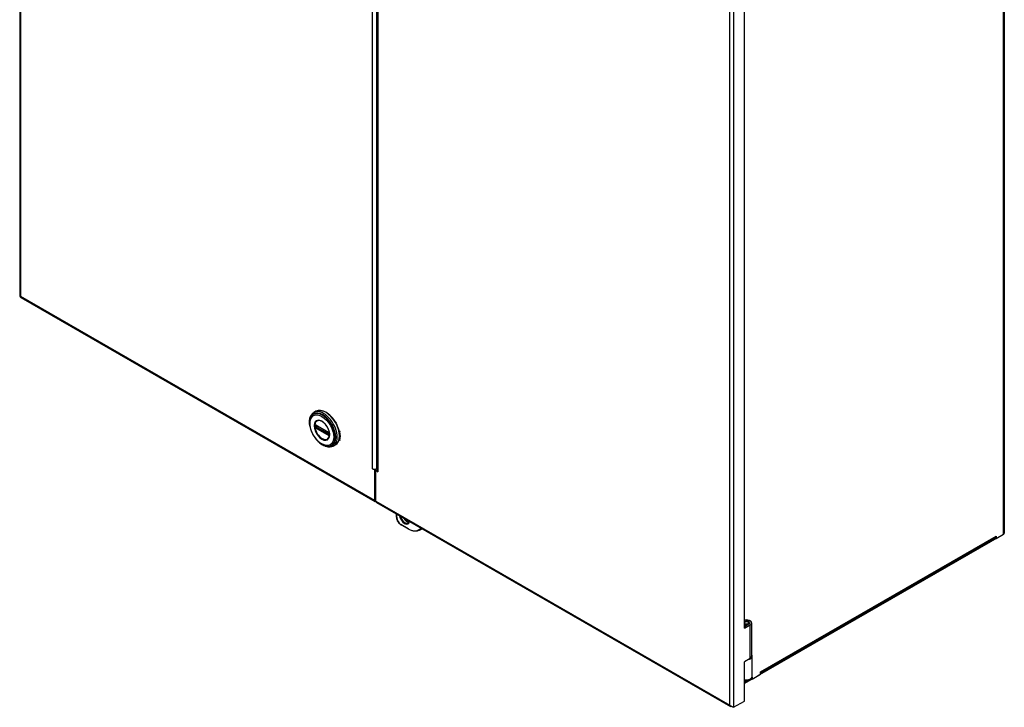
# Model space of a CAD drawing. Header units: inches. Extents: x 193.5 to 223.5, y 67.9 to 109.9.
# Tile 1 of 4: x 193.5 to 223.5, y 67.9 to 88.9. Entities that reach past the tile are written whole.
import ezdxf

# ---------------------------------------------------------------- set-up
doc = ezdxf.new("R2010")
doc.units = ezdxf.units.IN
doc.header["$MEASUREMENT"] = 0
doc.layers.add('Visible Edges(ANSI)', color=7, linetype='Continuous', lineweight=25)
doc.layers.add('Visible Tangent Edges(ANSI)', color=7, linetype='Continuous', lineweight=25)

msp = doc.modelspace()

# ---------------------------------------------------------------- linework, layer by layer
at = {"layer": 'Visible Edges(ANSI)'}
for p, q in [((193.514, 105.239), (193.514, 80.476)), ((204.415, 97.98), (204.415, 75.16)), ((223.55, 97.644), (223.55, 73.258)), ((215.621, 70.359), (215.621, 91.514)), ((193.55, 80.441), (204.351, 74.221)), ((202.553, 76.972), (202.489, 76.935)), ((202.534, 76.561), (202.539, 76.558)), ((202.539, 76.558), (202.947, 76.323)), ((202.954, 76.315), (202.546, 76.55)), ((202.947, 76.323), (202.952, 76.32)), ((202.964, 76.305), (202.963, 76.308)), ((202.963, 76.262), (202.963, 76.3)), ((202.964, 76.303), (202.964, 76.305)), ((202.966, 76.252), (202.966, 76.289)), ((202.966, 76.246), (202.966, 76.252)), ((203.143, 75.948), (203.079, 75.912)), ((204.333, 75.187), (204.272, 75.222)), ((204.272, 75.222), (204.272, 75.222)), ((204.272, 75.222), (204.272, 75.222)), ((204.272, 75.222), (204.272, 75.222)), ((204.372, 75.209), (204.333, 75.187)), ((204.333, 75.187), (204.333, 74.261)), ((204.368, 75.212), (204.372, 75.209)), ((204.372, 75.209), (204.372, 74.283)), ((204.38, 75.16), (204.415, 75.181)), ((204.44, 75.125), (204.38, 75.16)), ((204.38, 74.234), (204.38, 75.16)), ((204.394, 75.222), (204.415, 75.234)), ((204.44, 75.125), (204.44, 75.125)), ((204.44, 75.125), (204.44, 75.125)), ((204.38, 74.928), (204.372, 74.933)), ((204.38, 74.884), (204.372, 74.888)), ((204.38, 74.516), (204.372, 74.52)), ((204.397, 74.194), (215.198, 67.975)), ((205.013, 73.744), (205.013, 73.84)), ((205.371, 73.382), (205.149, 73.51)), ((205.715, 73.35), (205.771, 73.382)), ((205.771, 73.382), (205.788, 73.393)), ((223.464, 73.187), (216.012, 68.896)), ((216.111, 68.995), (223.286, 73.126)), ((223.304, 73.095), (223.268, 73.116)), ((223.303, 73.166), (223.303, 73.166)), ((223.303, 73.166), (223.304, 73.166)), ((223.304, 73.095), (223.525, 73.223)), ((223.304, 73.166), (223.304, 73.095)), ((215.641, 70.548), (215.621, 70.537)), ((215.757, 70.482), (215.621, 70.404)), ((215.621, 70.359), (215.795, 70.46)), ((215.66, 70.467), (215.646, 70.436)), ((215.646, 70.436), (215.646, 70.418)), ((215.66, 70.467), (215.66, 70.426)), ((215.731, 70.548), (215.752, 70.536)), ((215.841, 70.523), (215.841, 69.501)), ((215.795, 69.438), (215.621, 69.337)), ((215.861, 68.888), (215.861, 69.501)), ((215.621, 68.136), (215.621, 69.337)), ((215.621, 68.712), (215.774, 68.8)), ((215.835, 68.794), (215.621, 68.671)), ((215.857, 68.807), (215.824, 68.826)), ((215.835, 68.794), (215.835, 68.82)), ((215.837, 68.837), (215.839, 68.838)), ((215.837, 68.817), (215.839, 68.818)), ((215.857, 68.807), (216.111, 68.954)), ((215.857, 68.867), (215.857, 68.807)), ((216.012, 68.896), (216.012, 68.896)), ((216.012, 68.896), (216.012, 68.896)), ((216.111, 68.954), (216.111, 69.024)), ((216.111, 69.024), (216.111, 69.024)), ((216.111, 69.024), (216.111, 69.024)), ((215.294, 67.948), (215.621, 68.136))]:
    msp.add_line(p, q, dxfattribs=at)
at = {"layer": 'Visible Edges(ANSI)', "flags": 128}
for points in [[(193.514, 80.476), (193.514, 80.476), (193.515, 80.476), (193.515, 80.476), (193.515, 80.475), (193.516, 80.475), (193.516, 80.475), (193.517, 80.475), (193.517, 80.475), (193.518, 80.475), (193.519, 80.475), (193.52, 80.475), (193.521, 80.475), (193.522, 80.475), (193.523, 80.475), (193.525, 80.475), (193.526, 80.475), (193.527, 80.475), (193.529, 80.475), (193.53, 80.475), (193.532, 80.475), (193.534, 80.475), (193.536, 80.476), (193.538, 80.476), (193.54, 80.476)], [(193.539, 80.473), (193.535, 80.474), (193.531, 80.475)], [(193.54, 80.476), (193.539, 80.474), (193.539, 80.472), (193.539, 80.47), (193.539, 80.468), (193.539, 80.466), (193.539, 80.464), (193.539, 80.462), (193.539, 80.461), (193.539, 80.459), (193.54, 80.457), (193.54, 80.456), (193.541, 80.454), (193.541, 80.453), (193.542, 80.451), (193.542, 80.45), (193.543, 80.448), (193.544, 80.447), (193.544, 80.446), (193.545, 80.445), (193.546, 80.444), (193.547, 80.443), (193.548, 80.442), (193.549, 80.442), (193.55, 80.441)], [(202.371, 76.505), (202.364, 76.54), (202.359, 76.574), (202.356, 76.607), (202.355, 76.64), (202.355, 76.673), (202.358, 76.704), (202.362, 76.734), (202.368, 76.763), (202.377, 76.791), (202.387, 76.817), (202.399, 76.842), (202.413, 76.864), (202.429, 76.885), (202.448, 76.904), (202.468, 76.921), (202.489, 76.935)], [(202.553, 76.972), (202.569, 76.98), (202.586, 76.987), (202.603, 76.993), (202.621, 76.997), (202.639, 77), (202.657, 77.001), (202.677, 77.001), (202.696, 77), (202.716, 76.997), (202.736, 76.993), (202.756, 76.988), (202.776, 76.982), (202.797, 76.974), (202.817, 76.965), (202.838, 76.955), (202.859, 76.944), (202.879, 76.931), (202.899, 76.918), (202.92, 76.903), (202.94, 76.887), (202.96, 76.871), (202.979, 76.853), (202.998, 76.835), (203.017, 76.815), (203.036, 76.795), (203.054, 76.774), (203.072, 76.752), (203.089, 76.73), (203.105, 76.707), (203.121, 76.683), (203.136, 76.659), (203.151, 76.635), (203.165, 76.61), (203.178, 76.584), (203.19, 76.559), (203.202, 76.533), (203.213, 76.507), (203.223, 76.481), (203.232, 76.455), (203.24, 76.429), (203.247, 76.403), (203.254, 76.377), (203.259, 76.351), (203.263, 76.325), (203.267, 76.3), (203.269, 76.275), (203.271, 76.251), (203.271, 76.227), (203.271, 76.203), (203.269, 76.181), (203.267, 76.158), (203.263, 76.137), (203.258, 76.116), (203.253, 76.096), (203.246, 76.076), (203.238, 76.058), (203.23, 76.041), (203.22, 76.024), (203.209, 76.009), (203.198, 75.994), (203.185, 75.981), (203.172, 75.969), (203.158, 75.958), (203.143, 75.948)], [(202.398, 76.795), (202.392, 76.782), (202.386, 76.769), (202.381, 76.754), (202.376, 76.74), (202.368, 76.709), (202.363, 76.677), (202.36, 76.644), (202.36, 76.61), (202.362, 76.575), (202.366, 76.539), (202.372, 76.502), (202.38, 76.465), (202.39, 76.427), (202.403, 76.39), (202.417, 76.352), (202.433, 76.315), (202.451, 76.279), (202.471, 76.243), (202.492, 76.208), (202.514, 76.174), (202.538, 76.142), (202.563, 76.111), (202.59, 76.081), (202.617, 76.053), (202.645, 76.028), (202.673, 76.004), (202.703, 75.982), (202.732, 75.963), (202.762, 75.946), (202.792, 75.932), (202.823, 75.92), (202.853, 75.912), (202.868, 75.908), (202.883, 75.906), (202.897, 75.904), (202.912, 75.903)], [(202.936, 76.148), (202.944, 76.162), (202.952, 76.177), (202.958, 76.194), (202.962, 76.212), (202.965, 76.232), (202.967, 76.253), (202.967, 76.274), (202.965, 76.297), (202.962, 76.32), (202.957, 76.344), (202.951, 76.369), (202.943, 76.393), (202.934, 76.418), (202.924, 76.442), (202.912, 76.466), (202.899, 76.49), (202.885, 76.513), (202.87, 76.535), (202.855, 76.556), (202.838, 76.576), (202.82, 76.595), (202.803, 76.613), (202.784, 76.629), (202.765, 76.644), (202.747, 76.656), (202.728, 76.667), (202.709, 76.676), (202.691, 76.684), (202.673, 76.689), (202.655, 76.692), (202.638, 76.694), (202.622, 76.693)], [(202.531, 76.562), (202.532, 76.562), (202.534, 76.561)], [(202.546, 76.55), (202.545, 76.551), (202.544, 76.551)], [(202.959, 76.314), (202.955, 76.318), (202.952, 76.32)], [(202.963, 76.3), (202.962, 76.304), (202.96, 76.308), (202.957, 76.313), (202.954, 76.315)], [(202.963, 76.308), (202.961, 76.311), (202.959, 76.314)], [(203.079, 75.912), (203.055, 75.9), (203.031, 75.891), (203.006, 75.885), (202.979, 75.881), (202.952, 75.881), (202.925, 75.882), (202.897, 75.887), (202.869, 75.893), (202.841, 75.903), (202.813, 75.914), (202.784, 75.928), (202.756, 75.943), (202.728, 75.961), (202.701, 75.981), (202.674, 76.002), (202.647, 76.025)], [(202.963, 76.261), (202.963, 76.261), (202.963, 76.262)], [(202.965, 76.243), (202.965, 76.244), (202.966, 76.246)], [(205.149, 73.51), (205.135, 73.519), (205.122, 73.529), (205.109, 73.54), (205.096, 73.552), (205.084, 73.566), (205.073, 73.58), (205.062, 73.595), (205.053, 73.611), (205.044, 73.627), (205.036, 73.644), (205.029, 73.661), (205.024, 73.678), (205.019, 73.695), (205.016, 73.711), (205.014, 73.728), (205.013, 73.744)], [(205.237, 73.711), (205.245, 73.698), (205.254, 73.685), (205.263, 73.673), (205.272, 73.662), (205.282, 73.651), (205.292, 73.641), (205.303, 73.632), (205.313, 73.624), (205.323, 73.616), (205.334, 73.61), (205.344, 73.604), (205.354, 73.599), (205.364, 73.596), (205.373, 73.593), (205.382, 73.591), (205.391, 73.591)], [(205.4, 73.617), (205.398, 73.608), (205.395, 73.599), (205.391, 73.592), (205.388, 73.585), (205.383, 73.579), (205.379, 73.574), (205.373, 73.57), (205.368, 73.566)], [(205.715, 73.35), (205.697, 73.341), (205.679, 73.333), (205.659, 73.327), (205.64, 73.322), (205.619, 73.319), (205.598, 73.317), (205.576, 73.317), (205.555, 73.319), (205.532, 73.322), (205.51, 73.326), (205.487, 73.332), (205.464, 73.339), (205.441, 73.348), (205.418, 73.358), (205.395, 73.369), (205.371, 73.382)], [(215.227, 67.969), (215.224, 67.969), (215.22, 67.969), (215.217, 67.969), (215.214, 67.969), (215.21, 67.97), (215.207, 67.971), (215.204, 67.972), (215.201, 67.973), (215.198, 67.975), (215.196, 67.976), (215.193, 67.978), (215.191, 67.98), (215.188, 67.983), (215.186, 67.985), (215.184, 67.988), (215.182, 67.99), (215.18, 67.993), (215.179, 67.997), (215.177, 68), (215.176, 68.003), (215.175, 68.007), (215.174, 68.011), (215.173, 68.014), (215.173, 68.018)], [(215.294, 67.948), (215.29, 67.949), (215.286, 67.95), (215.281, 67.951), (215.277, 67.952), (215.272, 67.953), (215.266, 67.955), (215.261, 67.957), (215.256, 67.959), (215.25, 67.961), (215.245, 67.963), (215.239, 67.966), (215.234, 67.969), (215.228, 67.972), (215.222, 67.975), (215.217, 67.979), (215.211, 67.982), (215.206, 67.986), (215.201, 67.99), (215.196, 67.994), (215.191, 67.999), (215.186, 68.003), (215.181, 68.008), (215.177, 68.013), (215.173, 68.018)], [(215.232, 67.97), (215.232, 67.97), (215.232, 67.97), (215.231, 67.97), (215.231, 67.969), (215.231, 67.969), (215.231, 67.969), (215.231, 67.969), (215.23, 67.969), (215.23, 67.969), (215.23, 67.969), (215.23, 67.969), (215.23, 67.969), (215.229, 67.969), (215.229, 67.969), (215.229, 67.969), (215.229, 67.969), (215.229, 67.969), (215.228, 67.969), (215.228, 67.969), (215.228, 67.969), (215.228, 67.969), (215.228, 67.969), (215.227, 67.969), (215.227, 67.969)]]:
    msp.add_lwpolyline(points, dxfattribs=at)
at = {"layer": 'Visible Edges(ANSI)'}
for centre, major_axis, ratio, start_param, end_param in [((204.333, 75.257), (0.086, 0), 0.575862, 3.926991, 5.497787), ((204.501, 75.16), (-0.086, 0), 0.575862, 0, 0.785398), ((204.394, 74.296), (-0.0429, -0.0745), 0.578093, 5.495853, 6.855545), ((204.394, 74.296), (-0.0155, -0.0269), 0.578093, 5.495853, 6.365415), ((204.44, 74.269), (-0.0429, -0.0745), 0.578093, 5.495853, 6.283185), ((223.243, 73.201), (0.0429, -0.0745), 0.578093, 0, 0.787332), ((223.464, 73.258), (-0.0429, -0.0745), 0.578093, 0.783464, 0.871356), ((223.464, 73.258), (0.086, 0), 0.575862, 5.497787, 6.283185), ((215.686, 70.523), (0.155, 0), 0.575862, 5.497787, 8.284587), ((215.686, 70.523), (0.1, 0), 0.575862, 5.497787, 8.557629), ((215.686, 70.523), (0.1, 0), 0.575862, 4.008742, 4.45059), ((215.686, 70.523), (-0.155, 0), 0.575862, 1.140191, 1.308997), ((215.686, 70.498), (0.0935, 0), 0.575862, 4.431914, 4.771161), ((215.686, 70.498), (0.0935, 0), 0.575862, 0.069895, 0.781546), ((215.686, 69.501), (0.175, 0), 0.575862, 5.015021, 6.765951), ((215.686, 69.501), (0.155, 0), 0.575862, 5.497787, 6.283185), ((215.686, 68.888), (0.175, 0), 0.575862, 4.333686, 6.283185), ((215.788, 68.902), (0.0489, -0.0849), 0.578093, 6.249713, 6.323471), ((215.796, 68.912), (0.0429, -0.0745), 0.578093, 0, 0.563247), ((216.051, 69.059), (0.0429, -0.0745), 0.578093, 0.719119, 0.787332)]:
    msp.add_ellipse(centre, major_axis=major_axis, ratio=ratio, start_param=start_param, end_param=end_param, dxfattribs=at)
msp.add_ellipse((215.686, 70.523), major_axis=(0.0635, 0), ratio=0.575862, dxfattribs=at)
at = {"layer": 'Visible Tangent Edges(ANSI)'}
for p, q in [((193.54, 105.169), (193.54, 80.476)), ((204.272, 75.222), (204.272, 98.062)), ((204.394, 97.992), (204.394, 75.222)), ((204.44, 97.965), (204.44, 75.125)), ((223.525, 73.223), (223.525, 97.609)), ((215.173, 68.018), (215.173, 92.711)), ((215.294, 92.781), (215.294, 67.948)), ((193.54, 80.476), (204.333, 74.261)), ((202.531, 76.509), (202.531, 76.546)), ((202.945, 76.328), (202.537, 76.562)), ((202.537, 76.47), (202.945, 76.235)), ((202.948, 76.244), (202.54, 76.479)), ((202.543, 76.547), (202.548, 76.549)), ((202.543, 76.509), (202.543, 76.547)), ((202.58, 76.53), (202.543, 76.509)), ((202.544, 76.554), (202.952, 76.319)), ((202.952, 76.251), (202.544, 76.486)), ((202.55, 76.497), (202.594, 76.522)), ((202.958, 76.262), (202.55, 76.497)), ((202.965, 76.296), (202.965, 76.259)), ((203.258, 76.358), (203.285, 76.342)), ((202.963, 76.265), (202.958, 76.262)), ((203.285, 76.101), (203.258, 76.116)), ((204.372, 74.55), (204.38, 74.545)), ((204.372, 74.283), (204.38, 74.279)), ((204.38, 74.234), (215.173, 68.018)), ((205.019, 73.736), (205.019, 73.836)), ((205.367, 73.391), (205.144, 73.519)), ((216.111, 69.024), (223.303, 73.166)), ((215.795, 69.438), (215.795, 70.46)), ((215.621, 68.742), (215.7, 68.787)), ((216.111, 69.024), (216.111, 69.024))]:
    msp.add_line(p, q, dxfattribs=at)
at = {"layer": 'Visible Tangent Edges(ANSI)', "flags": 128}
for points in [[(202.97, 76.259), (202.962, 76.334), (202.938, 76.413), (202.901, 76.491), (202.852, 76.563), (202.795, 76.623), (202.734, 76.667), (202.673, 76.693), (202.616, 76.699), (202.567, 76.683), (202.529, 76.648), (202.506, 76.596), (202.498, 76.53), (202.506, 76.455), (202.529, 76.375), (202.567, 76.297), (202.616, 76.226), (202.673, 76.166), (202.734, 76.122), (202.795, 76.096), (202.852, 76.09), (202.901, 76.106), (202.938, 76.141), (202.962, 76.193), (202.97, 76.259)], [(202.936, 76.148), (202.916, 76.127), (202.892, 76.112), (202.864, 76.103), (202.834, 76.101), (202.801, 76.106), (202.767, 76.118), (202.732, 76.136), (202.697, 76.16), (202.664, 76.189), (202.632, 76.224), (202.602, 76.262), (202.576, 76.304), (202.553, 76.347), (202.535, 76.392), (202.521, 76.437), (202.513, 76.481), (202.509, 76.523), (202.511, 76.562), (202.518, 76.598), (202.53, 76.628), (202.547, 76.654), (202.569, 76.673), (202.594, 76.686), (202.622, 76.693)], [(202.516, 76.563), (202.516, 76.563), (202.516, 76.562), (202.516, 76.562), (202.516, 76.562), (202.516, 76.561), (202.515, 76.561), (202.515, 76.56), (202.515, 76.56), (202.515, 76.56), (202.515, 76.559), (202.515, 76.559), (202.515, 76.558), (202.515, 76.558), (202.515, 76.558), (202.515, 76.557), (202.515, 76.557), (202.515, 76.556), (202.514, 76.556), (202.514, 76.555), (202.514, 76.555), (202.514, 76.554), (202.514, 76.554), (202.514, 76.554), (202.514, 76.553)], [(202.514, 76.553), (202.514, 76.553), (202.514, 76.553), (202.514, 76.552), (202.514, 76.552), (202.514, 76.552), (202.514, 76.552), (202.514, 76.551), (202.514, 76.551), (202.514, 76.551), (202.514, 76.551), (202.514, 76.55), (202.514, 76.55), (202.514, 76.55), (202.514, 76.55), (202.514, 76.55), (202.514, 76.549), (202.514, 76.549), (202.514, 76.549), (202.514, 76.549), (202.514, 76.548), (202.514, 76.548), (202.514, 76.548), (202.514, 76.548), (202.514, 76.547)], [(202.514, 76.547), (202.514, 76.546), (202.514, 76.544), (202.514, 76.543), (202.514, 76.541), (202.514, 76.54), (202.514, 76.538), (202.514, 76.537), (202.514, 76.535), (202.514, 76.534), (202.514, 76.532), (202.514, 76.531), (202.514, 76.529), (202.514, 76.528), (202.514, 76.526), (202.514, 76.524), (202.514, 76.523), (202.514, 76.521), (202.514, 76.52), (202.514, 76.518), (202.514, 76.517), (202.514, 76.515), (202.514, 76.514), (202.514, 76.512), (202.514, 76.51)], [(202.514, 76.51), (202.514, 76.51), (202.514, 76.51), (202.514, 76.51), (202.514, 76.509), (202.514, 76.509), (202.514, 76.509), (202.514, 76.509), (202.514, 76.508), (202.514, 76.508), (202.514, 76.508), (202.514, 76.508), (202.514, 76.507), (202.514, 76.507), (202.514, 76.507), (202.514, 76.507), (202.514, 76.506), (202.514, 76.506), (202.514, 76.506), (202.514, 76.506), (202.514, 76.505), (202.514, 76.505), (202.514, 76.505), (202.514, 76.505), (202.514, 76.504)], [(202.514, 76.504), (202.514, 76.504), (202.514, 76.503), (202.514, 76.503), (202.514, 76.502), (202.514, 76.502), (202.514, 76.501), (202.515, 76.501), (202.515, 76.5), (202.515, 76.5), (202.515, 76.499), (202.515, 76.499), (202.515, 76.498), (202.515, 76.498), (202.515, 76.497), (202.515, 76.497), (202.515, 76.496), (202.515, 76.496), (202.515, 76.495), (202.516, 76.495), (202.516, 76.494), (202.516, 76.494), (202.516, 76.493), (202.516, 76.493), (202.516, 76.493)], [(202.517, 76.566), (202.517, 76.566), (202.517, 76.565), (202.517, 76.565), (202.517, 76.565), (202.517, 76.565), (202.517, 76.565), (202.517, 76.565), (202.517, 76.565), (202.517, 76.565), (202.517, 76.565), (202.517, 76.565), (202.516, 76.564), (202.516, 76.564), (202.516, 76.564), (202.516, 76.564), (202.516, 76.564), (202.516, 76.564), (202.516, 76.564), (202.516, 76.564), (202.516, 76.564), (202.516, 76.563), (202.516, 76.563), (202.516, 76.563), (202.516, 76.563)], [(202.516, 76.493), (202.516, 76.492), (202.516, 76.492), (202.516, 76.492), (202.516, 76.492), (202.516, 76.492), (202.516, 76.492), (202.516, 76.491), (202.516, 76.491), (202.516, 76.491), (202.516, 76.491), (202.516, 76.491), (202.516, 76.491), (202.517, 76.491), (202.517, 76.49), (202.517, 76.49), (202.517, 76.49), (202.517, 76.49), (202.517, 76.49), (202.517, 76.49), (202.517, 76.49), (202.517, 76.489), (202.517, 76.489), (202.517, 76.489), (202.517, 76.489)], [(202.522, 76.568), (202.522, 76.568), (202.522, 76.568), (202.521, 76.568), (202.521, 76.568), (202.521, 76.568), (202.521, 76.568), (202.52, 76.568), (202.52, 76.567), (202.52, 76.567), (202.52, 76.567), (202.52, 76.567), (202.519, 76.567), (202.519, 76.567), (202.519, 76.567), (202.519, 76.567), (202.518, 76.567), (202.518, 76.567), (202.518, 76.567), (202.518, 76.566), (202.518, 76.566), (202.517, 76.566), (202.517, 76.566), (202.517, 76.566), (202.517, 76.566)], [(202.517, 76.489), (202.517, 76.489), (202.517, 76.488), (202.517, 76.488), (202.518, 76.488), (202.518, 76.487), (202.518, 76.487), (202.518, 76.487), (202.518, 76.486), (202.519, 76.486), (202.519, 76.485), (202.519, 76.485), (202.519, 76.485), (202.52, 76.484), (202.52, 76.484), (202.52, 76.484), (202.52, 76.483), (202.52, 76.483), (202.521, 76.483), (202.521, 76.483), (202.521, 76.482), (202.521, 76.482), (202.522, 76.482), (202.522, 76.481), (202.522, 76.481)], [(202.531, 76.565), (202.531, 76.566), (202.531, 76.566), (202.53, 76.566), (202.53, 76.566), (202.529, 76.566), (202.529, 76.567), (202.529, 76.567), (202.528, 76.567), (202.528, 76.567), (202.527, 76.567), (202.527, 76.567), (202.527, 76.567), (202.526, 76.567), (202.526, 76.568), (202.525, 76.568), (202.525, 76.568), (202.525, 76.568), (202.524, 76.568), (202.524, 76.568), (202.524, 76.568), (202.523, 76.568), (202.523, 76.568), (202.522, 76.568), (202.522, 76.568)], [(202.522, 76.553), (202.522, 76.553), (202.522, 76.553), (202.522, 76.554), (202.522, 76.554), (202.522, 76.554), (202.522, 76.555), (202.522, 76.555), (202.522, 76.555), (202.522, 76.556), (202.522, 76.556), (202.522, 76.556), (202.522, 76.556), (202.522, 76.557), (202.522, 76.557), (202.523, 76.557), (202.523, 76.557), (202.523, 76.558), (202.523, 76.558), (202.523, 76.558), (202.523, 76.558), (202.523, 76.559), (202.524, 76.559), (202.524, 76.559), (202.524, 76.559)], [(202.522, 76.547), (202.522, 76.547), (202.522, 76.547), (202.522, 76.548), (202.522, 76.548), (202.522, 76.548), (202.522, 76.548), (202.522, 76.549), (202.522, 76.549), (202.522, 76.549), (202.522, 76.549), (202.522, 76.55), (202.522, 76.55), (202.522, 76.55), (202.522, 76.55), (202.522, 76.551), (202.522, 76.551), (202.522, 76.551), (202.522, 76.551), (202.522, 76.552), (202.522, 76.552), (202.522, 76.552), (202.522, 76.552), (202.522, 76.553), (202.522, 76.553)], [(202.522, 76.51), (202.522, 76.511), (202.522, 76.513), (202.522, 76.514), (202.522, 76.516), (202.522, 76.518), (202.522, 76.519), (202.522, 76.521), (202.522, 76.522), (202.522, 76.524), (202.522, 76.525), (202.522, 76.527), (202.522, 76.528), (202.522, 76.53), (202.522, 76.532), (202.522, 76.533), (202.522, 76.535), (202.522, 76.536), (202.522, 76.538), (202.522, 76.539), (202.522, 76.541), (202.522, 76.542), (202.522, 76.544), (202.522, 76.545), (202.522, 76.547)], [(202.522, 76.504), (202.522, 76.504), (202.522, 76.504), (202.522, 76.505), (202.522, 76.505), (202.522, 76.505), (202.522, 76.505), (202.522, 76.506), (202.522, 76.506), (202.522, 76.506), (202.522, 76.506), (202.522, 76.507), (202.522, 76.507), (202.522, 76.507), (202.522, 76.507), (202.522, 76.508), (202.522, 76.508), (202.522, 76.508), (202.522, 76.508), (202.522, 76.509), (202.522, 76.509), (202.522, 76.509), (202.522, 76.509), (202.522, 76.509), (202.522, 76.51)], [(202.524, 76.495), (202.524, 76.496), (202.524, 76.496), (202.523, 76.496), (202.523, 76.497), (202.523, 76.497), (202.523, 76.498), (202.523, 76.498), (202.523, 76.498), (202.523, 76.499), (202.522, 76.499), (202.522, 76.499), (202.522, 76.5), (202.522, 76.5), (202.522, 76.5), (202.522, 76.501), (202.522, 76.501), (202.522, 76.501), (202.522, 76.502), (202.522, 76.502), (202.522, 76.502), (202.522, 76.503), (202.522, 76.503), (202.522, 76.503), (202.522, 76.504)], [(202.522, 76.481), (202.522, 76.48), (202.523, 76.48), (202.523, 76.48), (202.524, 76.479), (202.524, 76.479), (202.524, 76.478), (202.525, 76.478), (202.525, 76.478), (202.525, 76.477), (202.526, 76.477), (202.526, 76.477), (202.527, 76.476), (202.527, 76.476), (202.527, 76.475), (202.528, 76.475), (202.528, 76.475), (202.529, 76.474), (202.529, 76.474), (202.529, 76.474), (202.53, 76.474), (202.53, 76.473), (202.531, 76.473), (202.531, 76.473), (202.531, 76.473)], [(202.524, 76.559), (202.524, 76.559), (202.524, 76.559), (202.524, 76.559), (202.524, 76.56), (202.524, 76.56), (202.524, 76.56), (202.524, 76.56), (202.524, 76.56), (202.524, 76.56), (202.524, 76.56), (202.524, 76.56), (202.524, 76.56), (202.524, 76.56), (202.525, 76.56), (202.525, 76.56), (202.525, 76.56), (202.525, 76.56), (202.525, 76.56), (202.525, 76.56), (202.525, 76.56), (202.525, 76.56), (202.525, 76.561), (202.525, 76.561), (202.525, 76.561)], [(202.525, 76.493), (202.525, 76.493), (202.525, 76.493), (202.525, 76.493), (202.525, 76.493), (202.525, 76.493), (202.525, 76.493), (202.525, 76.494), (202.525, 76.494), (202.525, 76.494), (202.525, 76.494), (202.524, 76.494), (202.524, 76.494), (202.524, 76.494), (202.524, 76.494), (202.524, 76.494), (202.524, 76.495), (202.524, 76.495), (202.524, 76.495), (202.524, 76.495), (202.524, 76.495), (202.524, 76.495), (202.524, 76.495), (202.524, 76.495), (202.524, 76.495)], [(202.525, 76.561), (202.525, 76.561), (202.525, 76.561), (202.525, 76.561), (202.526, 76.561), (202.526, 76.561), (202.526, 76.561), (202.526, 76.561), (202.526, 76.561), (202.526, 76.561), (202.526, 76.561), (202.527, 76.562), (202.527, 76.562), (202.527, 76.562), (202.527, 76.562), (202.527, 76.562), (202.527, 76.562), (202.527, 76.562), (202.528, 76.562), (202.528, 76.562), (202.528, 76.562), (202.528, 76.562), (202.528, 76.562), (202.528, 76.562), (202.529, 76.562)], [(202.529, 76.487), (202.528, 76.487), (202.528, 76.488), (202.528, 76.488), (202.528, 76.488), (202.528, 76.488), (202.528, 76.489), (202.527, 76.489), (202.527, 76.489), (202.527, 76.489), (202.527, 76.489), (202.527, 76.49), (202.527, 76.49), (202.527, 76.49), (202.526, 76.49), (202.526, 76.491), (202.526, 76.491), (202.526, 76.491), (202.526, 76.491), (202.526, 76.492), (202.526, 76.492), (202.525, 76.492), (202.525, 76.492), (202.525, 76.493), (202.525, 76.493)], [(202.529, 76.562), (202.529, 76.562), (202.529, 76.562), (202.529, 76.562), (202.529, 76.562), (202.529, 76.562), (202.529, 76.562), (202.529, 76.562), (202.529, 76.562), (202.529, 76.562), (202.529, 76.562), (202.529, 76.562), (202.53, 76.562), (202.53, 76.562), (202.53, 76.562), (202.53, 76.562), (202.53, 76.562), (202.53, 76.562), (202.53, 76.562), (202.53, 76.562), (202.53, 76.562), (202.53, 76.562), (202.53, 76.562), (202.53, 76.562), (202.531, 76.562)], [(202.535, 76.482), (202.535, 76.482), (202.534, 76.482), (202.534, 76.482), (202.534, 76.482), (202.534, 76.482), (202.533, 76.483), (202.533, 76.483), (202.533, 76.483), (202.533, 76.483), (202.532, 76.483), (202.532, 76.484), (202.532, 76.484), (202.531, 76.484), (202.531, 76.484), (202.531, 76.485), (202.531, 76.485), (202.53, 76.485), (202.53, 76.485), (202.53, 76.486), (202.53, 76.486), (202.529, 76.486), (202.529, 76.487), (202.529, 76.487), (202.529, 76.487)], [(202.537, 76.562), (202.536, 76.563), (202.536, 76.563), (202.536, 76.563), (202.536, 76.563), (202.536, 76.563), (202.535, 76.563), (202.535, 76.563), (202.535, 76.563), (202.535, 76.564), (202.534, 76.564), (202.534, 76.564), (202.534, 76.564), (202.534, 76.564), (202.534, 76.564), (202.533, 76.564), (202.533, 76.564), (202.533, 76.565), (202.533, 76.565), (202.533, 76.565), (202.532, 76.565), (202.532, 76.565), (202.532, 76.565), (202.532, 76.565), (202.531, 76.565)], [(202.531, 76.552), (202.531, 76.552), (202.531, 76.552), (202.531, 76.552), (202.531, 76.552), (202.531, 76.553), (202.531, 76.553), (202.531, 76.553), (202.532, 76.553), (202.532, 76.553), (202.532, 76.553), (202.532, 76.553), (202.532, 76.553), (202.532, 76.554), (202.532, 76.554), (202.532, 76.554), (202.532, 76.554), (202.532, 76.554), (202.532, 76.554), (202.532, 76.554), (202.532, 76.554), (202.532, 76.555), (202.532, 76.555), (202.533, 76.555), (202.533, 76.555)], [(202.531, 76.546), (202.531, 76.546), (202.531, 76.547), (202.531, 76.547), (202.531, 76.547), (202.531, 76.547), (202.531, 76.548), (202.531, 76.548), (202.531, 76.548), (202.531, 76.548), (202.531, 76.549), (202.531, 76.549), (202.531, 76.549), (202.531, 76.549), (202.531, 76.55), (202.531, 76.55), (202.531, 76.55), (202.531, 76.55), (202.531, 76.551), (202.531, 76.551), (202.531, 76.551), (202.531, 76.551), (202.531, 76.551), (202.531, 76.552), (202.531, 76.552)], [(202.531, 76.503), (202.531, 76.503), (202.531, 76.503), (202.531, 76.503), (202.531, 76.504), (202.531, 76.504), (202.531, 76.504), (202.531, 76.504), (202.531, 76.505), (202.531, 76.505), (202.531, 76.505), (202.531, 76.505), (202.531, 76.506), (202.531, 76.506), (202.531, 76.506), (202.531, 76.506), (202.531, 76.507), (202.531, 76.507), (202.531, 76.507), (202.531, 76.508), (202.531, 76.508), (202.531, 76.508), (202.531, 76.508), (202.531, 76.509), (202.531, 76.509)], [(202.533, 76.498), (202.533, 76.498), (202.532, 76.498), (202.532, 76.498), (202.532, 76.499), (202.532, 76.499), (202.532, 76.499), (202.532, 76.499), (202.532, 76.499), (202.532, 76.5), (202.532, 76.5), (202.532, 76.5), (202.532, 76.5), (202.532, 76.5), (202.532, 76.501), (202.532, 76.501), (202.532, 76.501), (202.531, 76.501), (202.531, 76.501), (202.531, 76.502), (202.531, 76.502), (202.531, 76.502), (202.531, 76.502), (202.531, 76.502), (202.531, 76.503)], [(202.531, 76.473), (202.532, 76.472), (202.532, 76.472), (202.532, 76.472), (202.532, 76.472), (202.533, 76.472), (202.533, 76.472), (202.533, 76.472), (202.533, 76.472), (202.533, 76.471), (202.534, 76.471), (202.534, 76.471), (202.534, 76.471), (202.534, 76.471), (202.534, 76.471), (202.535, 76.471), (202.535, 76.471), (202.535, 76.47), (202.535, 76.47), (202.536, 76.47), (202.536, 76.47), (202.536, 76.47), (202.536, 76.47), (202.536, 76.47), (202.537, 76.47)], [(202.535, 76.556), (202.535, 76.556), (202.535, 76.556), (202.536, 76.556), (202.536, 76.556), (202.536, 76.556), (202.536, 76.556), (202.536, 76.556), (202.536, 76.556), (202.536, 76.556), (202.536, 76.556), (202.537, 76.556), (202.537, 76.556), (202.537, 76.556), (202.537, 76.556), (202.537, 76.556), (202.537, 76.556), (202.537, 76.556), (202.538, 76.556), (202.538, 76.556), (202.538, 76.556), (202.538, 76.556), (202.538, 76.556), (202.538, 76.556), (202.538, 76.556)], [(202.538, 76.49), (202.538, 76.49), (202.538, 76.49), (202.538, 76.49), (202.538, 76.491), (202.538, 76.491), (202.538, 76.491), (202.537, 76.491), (202.537, 76.491), (202.537, 76.491), (202.537, 76.491), (202.537, 76.491), (202.537, 76.492), (202.537, 76.492), (202.536, 76.492), (202.536, 76.492), (202.536, 76.492), (202.536, 76.492), (202.536, 76.493), (202.536, 76.493), (202.536, 76.493), (202.536, 76.493), (202.535, 76.493), (202.535, 76.493), (202.535, 76.494)], [(202.54, 76.479), (202.54, 76.479), (202.54, 76.479), (202.54, 76.479), (202.539, 76.479), (202.539, 76.479), (202.539, 76.479), (202.539, 76.479), (202.539, 76.48), (202.538, 76.48), (202.538, 76.48), (202.538, 76.48), (202.538, 76.48), (202.537, 76.48), (202.537, 76.48), (202.537, 76.48), (202.537, 76.481), (202.537, 76.481), (202.536, 76.481), (202.536, 76.481), (202.536, 76.481), (202.536, 76.481), (202.536, 76.481), (202.535, 76.481), (202.535, 76.482)], [(202.538, 76.556), (202.539, 76.556), (202.539, 76.556), (202.539, 76.556), (202.539, 76.556), (202.539, 76.556), (202.54, 76.556), (202.54, 76.555), (202.54, 76.555), (202.54, 76.555), (202.541, 76.555), (202.541, 76.555), (202.541, 76.555), (202.541, 76.555), (202.541, 76.555), (202.542, 76.555), (202.542, 76.555), (202.542, 76.554), (202.542, 76.554), (202.543, 76.554), (202.543, 76.554), (202.543, 76.554), (202.543, 76.554), (202.543, 76.554), (202.544, 76.554)], [(202.544, 76.486), (202.543, 76.487), (202.543, 76.487), (202.543, 76.487), (202.543, 76.487), (202.543, 76.487), (202.542, 76.487), (202.542, 76.487), (202.542, 76.488), (202.542, 76.488), (202.541, 76.488), (202.541, 76.488), (202.541, 76.488), (202.541, 76.488), (202.541, 76.488), (202.54, 76.489), (202.54, 76.489), (202.54, 76.489), (202.54, 76.489), (202.539, 76.489), (202.539, 76.489), (202.539, 76.49), (202.539, 76.49), (202.539, 76.49), (202.538, 76.49)], [(202.95, 76.324), (202.95, 76.325), (202.949, 76.325), (202.949, 76.325), (202.949, 76.325), (202.949, 76.325), (202.949, 76.325), (202.948, 76.325), (202.948, 76.325), (202.948, 76.326), (202.948, 76.326), (202.948, 76.326), (202.947, 76.326), (202.947, 76.326), (202.947, 76.326), (202.947, 76.326), (202.946, 76.326), (202.946, 76.327), (202.946, 76.327), (202.946, 76.327), (202.946, 76.327), (202.945, 76.327), (202.945, 76.327), (202.945, 76.327), (202.945, 76.328)], [(202.959, 76.316), (202.959, 76.317), (202.959, 76.317), (202.958, 76.317), (202.958, 76.318), (202.957, 76.318), (202.957, 76.319), (202.957, 76.319), (202.956, 76.319), (202.956, 76.32), (202.956, 76.32), (202.955, 76.321), (202.955, 76.321), (202.954, 76.321), (202.954, 76.322), (202.954, 76.322), (202.953, 76.322), (202.953, 76.323), (202.952, 76.323), (202.952, 76.323), (202.952, 76.323), (202.951, 76.324), (202.951, 76.324), (202.95, 76.324), (202.95, 76.324)], [(202.952, 76.319), (202.952, 76.318), (202.952, 76.318), (202.952, 76.318), (202.953, 76.318), (202.953, 76.318), (202.953, 76.318), (202.953, 76.318), (202.954, 76.317), (202.954, 76.317), (202.954, 76.317), (202.954, 76.317), (202.954, 76.317), (202.955, 76.317), (202.955, 76.317), (202.955, 76.316), (202.955, 76.316), (202.955, 76.316), (202.956, 76.316), (202.956, 76.316), (202.956, 76.316), (202.956, 76.315), (202.956, 76.315), (202.957, 76.315), (202.957, 76.315)], [(202.957, 76.315), (202.957, 76.315), (202.957, 76.315), (202.957, 76.315), (202.957, 76.315), (202.958, 76.314), (202.958, 76.314), (202.958, 76.314), (202.958, 76.314), (202.958, 76.314), (202.958, 76.314), (202.958, 76.314), (202.959, 76.313), (202.959, 76.313), (202.959, 76.313), (202.959, 76.313), (202.959, 76.313), (202.959, 76.313), (202.959, 76.312), (202.96, 76.312), (202.96, 76.312), (202.96, 76.312), (202.96, 76.312), (202.96, 76.312), (202.96, 76.312)], [(202.963, 76.31), (202.963, 76.31), (202.963, 76.31), (202.963, 76.311), (202.963, 76.311), (202.963, 76.311), (202.963, 76.311), (202.962, 76.312), (202.962, 76.312), (202.962, 76.312), (202.962, 76.312), (202.962, 76.313), (202.961, 76.313), (202.961, 76.313), (202.961, 76.314), (202.961, 76.314), (202.961, 76.314), (202.961, 76.314), (202.96, 76.315), (202.96, 76.315), (202.96, 76.315), (202.96, 76.315), (202.96, 76.316), (202.959, 76.316), (202.959, 76.316)], [(202.963, 76.307), (202.963, 76.307), (202.963, 76.307), (202.963, 76.307), (202.963, 76.306), (202.963, 76.306), (202.963, 76.306), (202.963, 76.306), (202.963, 76.306), (202.963, 76.305), (202.963, 76.305), (202.963, 76.305), (202.964, 76.305), (202.964, 76.305), (202.964, 76.304), (202.964, 76.304), (202.964, 76.304), (202.964, 76.304), (202.964, 76.304), (202.964, 76.303), (202.964, 76.303), (202.964, 76.303), (202.964, 76.303), (202.964, 76.303), (202.964, 76.303)], [(202.964, 76.303), (202.964, 76.302), (202.964, 76.302), (202.964, 76.302), (202.964, 76.302), (202.964, 76.301), (202.964, 76.301), (202.964, 76.301), (202.964, 76.3), (202.964, 76.3), (202.964, 76.3), (202.964, 76.3), (202.965, 76.299), (202.965, 76.299), (202.965, 76.299), (202.965, 76.299), (202.965, 76.298), (202.965, 76.298), (202.965, 76.298), (202.965, 76.298), (202.965, 76.297), (202.965, 76.297), (202.965, 76.297), (202.965, 76.297), (202.965, 76.296)], [(203.287, 76.354), (203.286, 76.354), (203.286, 76.353), (203.286, 76.353), (203.286, 76.352), (203.286, 76.352), (203.286, 76.351), (203.285, 76.351), (203.285, 76.35), (203.285, 76.349), (203.285, 76.349), (203.285, 76.348), (203.285, 76.348), (203.285, 76.347), (203.285, 76.347), (203.285, 76.346), (203.285, 76.346), (203.285, 76.345), (203.285, 76.345), (203.285, 76.344), (203.285, 76.344), (203.285, 76.343), (203.285, 76.343), (203.285, 76.343), (203.285, 76.342)], [(202.945, 76.235), (202.945, 76.234), (202.945, 76.234), (202.945, 76.234), (202.946, 76.234), (202.946, 76.234), (202.946, 76.234), (202.946, 76.234), (202.946, 76.234), (202.947, 76.233), (202.947, 76.233), (202.947, 76.233), (202.947, 76.233), (202.948, 76.233), (202.948, 76.233), (202.948, 76.233), (202.948, 76.233), (202.948, 76.232), (202.949, 76.232), (202.949, 76.232), (202.949, 76.232), (202.949, 76.232), (202.949, 76.232), (202.95, 76.232), (202.95, 76.232)], [(202.953, 76.241), (202.953, 76.241), (202.953, 76.241), (202.953, 76.241), (202.952, 76.241), (202.952, 76.241), (202.952, 76.241), (202.952, 76.242), (202.952, 76.242), (202.951, 76.242), (202.951, 76.242), (202.951, 76.242), (202.951, 76.242), (202.951, 76.242), (202.95, 76.242), (202.95, 76.243), (202.95, 76.243), (202.95, 76.243), (202.95, 76.243), (202.949, 76.243), (202.949, 76.243), (202.949, 76.243), (202.949, 76.243), (202.948, 76.243), (202.948, 76.244)], [(202.95, 76.232), (202.95, 76.231), (202.951, 76.231), (202.951, 76.231), (202.952, 76.231), (202.952, 76.231), (202.952, 76.23), (202.953, 76.23), (202.953, 76.23), (202.954, 76.23), (202.954, 76.23), (202.954, 76.23), (202.955, 76.23), (202.955, 76.23), (202.956, 76.229), (202.956, 76.229), (202.956, 76.229), (202.957, 76.229), (202.957, 76.229), (202.957, 76.229), (202.958, 76.229), (202.958, 76.229), (202.959, 76.229), (202.959, 76.229), (202.959, 76.229)], [(202.957, 76.249), (202.957, 76.249), (202.956, 76.249), (202.956, 76.249), (202.956, 76.249), (202.956, 76.249), (202.956, 76.25), (202.955, 76.25), (202.955, 76.25), (202.955, 76.25), (202.955, 76.25), (202.955, 76.25), (202.954, 76.25), (202.954, 76.25), (202.954, 76.25), (202.954, 76.25), (202.954, 76.251), (202.953, 76.251), (202.953, 76.251), (202.953, 76.251), (202.953, 76.251), (202.952, 76.251), (202.952, 76.251), (202.952, 76.251), (202.952, 76.251)], [(202.96, 76.239), (202.959, 76.239), (202.959, 76.239), (202.959, 76.239), (202.959, 76.239), (202.958, 76.239), (202.958, 76.239), (202.958, 76.239), (202.958, 76.239), (202.957, 76.239), (202.957, 76.239), (202.957, 76.239), (202.957, 76.239), (202.956, 76.239), (202.956, 76.239), (202.956, 76.24), (202.956, 76.24), (202.955, 76.24), (202.955, 76.24), (202.955, 76.24), (202.954, 76.24), (202.954, 76.24), (202.954, 76.24), (202.954, 76.241), (202.953, 76.241)], [(202.96, 76.249), (202.96, 76.249), (202.96, 76.249), (202.96, 76.249), (202.96, 76.249), (202.96, 76.249), (202.959, 76.249), (202.959, 76.249), (202.959, 76.249), (202.959, 76.249), (202.959, 76.249), (202.959, 76.249), (202.959, 76.249), (202.958, 76.249), (202.958, 76.249), (202.958, 76.249), (202.958, 76.249), (202.958, 76.249), (202.958, 76.249), (202.958, 76.249), (202.957, 76.249), (202.957, 76.249), (202.957, 76.249), (202.957, 76.249), (202.957, 76.249)], [(202.959, 76.229), (202.959, 76.229), (202.96, 76.229), (202.96, 76.229), (202.96, 76.229), (202.96, 76.229), (202.961, 76.229), (202.961, 76.23), (202.961, 76.23), (202.961, 76.23), (202.962, 76.23), (202.962, 76.23), (202.962, 76.23), (202.962, 76.23), (202.962, 76.23), (202.963, 76.23), (202.963, 76.23), (202.963, 76.23), (202.963, 76.231), (202.963, 76.231), (202.964, 76.231), (202.964, 76.231), (202.964, 76.231), (202.964, 76.231), (202.964, 76.231)], [(202.963, 76.24), (202.963, 76.24), (202.963, 76.24), (202.963, 76.24), (202.963, 76.24), (202.963, 76.24), (202.962, 76.24), (202.962, 76.24), (202.962, 76.24), (202.962, 76.24), (202.962, 76.24), (202.962, 76.24), (202.962, 76.239), (202.961, 76.239), (202.961, 76.239), (202.961, 76.239), (202.961, 76.239), (202.961, 76.239), (202.961, 76.239), (202.961, 76.239), (202.96, 76.239), (202.96, 76.239), (202.96, 76.239), (202.96, 76.239), (202.96, 76.239)], [(202.964, 76.253), (202.964, 76.253), (202.964, 76.253), (202.964, 76.253), (202.964, 76.253), (202.964, 76.253), (202.964, 76.252), (202.964, 76.252), (202.964, 76.252), (202.964, 76.252), (202.964, 76.252), (202.964, 76.252), (202.964, 76.252), (202.963, 76.251), (202.963, 76.251), (202.963, 76.251), (202.963, 76.251), (202.963, 76.251), (202.963, 76.251), (202.963, 76.251), (202.963, 76.251), (202.963, 76.251), (202.963, 76.25), (202.963, 76.25), (202.963, 76.25)], [(202.964, 76.242), (202.964, 76.242), (202.964, 76.242), (202.964, 76.241), (202.964, 76.241), (202.964, 76.241), (202.964, 76.241), (202.964, 76.241), (202.964, 76.241), (202.964, 76.241), (202.964, 76.241), (202.964, 76.241), (202.964, 76.241), (202.964, 76.241), (202.964, 76.241), (202.964, 76.241), (202.964, 76.241), (202.964, 76.241), (202.964, 76.241), (202.964, 76.241), (202.963, 76.241), (202.963, 76.241), (202.963, 76.241), (202.963, 76.24), (202.963, 76.24)], [(202.965, 76.259), (202.965, 76.259), (202.965, 76.258), (202.965, 76.258), (202.965, 76.258), (202.965, 76.258), (202.965, 76.257), (202.965, 76.257), (202.965, 76.257), (202.965, 76.257), (202.965, 76.256), (202.965, 76.256), (202.965, 76.256), (202.964, 76.256), (202.964, 76.255), (202.964, 76.255), (202.964, 76.255), (202.964, 76.255), (202.964, 76.255), (202.964, 76.254), (202.964, 76.254), (202.964, 76.254), (202.964, 76.254), (202.964, 76.253), (202.964, 76.253)], [(202.965, 76.243), (202.965, 76.243), (202.965, 76.243), (202.965, 76.243), (202.965, 76.243), (202.965, 76.243), (202.965, 76.243), (202.965, 76.243), (202.965, 76.243), (202.965, 76.242), (202.965, 76.242), (202.965, 76.242), (202.965, 76.242), (202.965, 76.242), (202.965, 76.242), (202.965, 76.242), (202.965, 76.242), (202.965, 76.242), (202.965, 76.242), (202.965, 76.242), (202.965, 76.242), (202.965, 76.242), (202.964, 76.242), (202.964, 76.242), (202.964, 76.242)], [(202.964, 76.231), (202.964, 76.231), (202.965, 76.232), (202.965, 76.232), (202.965, 76.232), (202.965, 76.232), (202.965, 76.232), (202.965, 76.232), (202.965, 76.232), (202.965, 76.232), (202.965, 76.232), (202.965, 76.232), (202.965, 76.233), (202.965, 76.233), (202.965, 76.233), (202.965, 76.233), (202.965, 76.233), (202.965, 76.233), (202.965, 76.233), (202.965, 76.233), (202.965, 76.233), (202.965, 76.234), (202.965, 76.234), (202.965, 76.234), (202.965, 76.234)], [(202.965, 76.234), (202.965, 76.234), (202.965, 76.234), (202.965, 76.234), (202.965, 76.234), (202.965, 76.234), (202.965, 76.234), (202.965, 76.234), (202.965, 76.234), (202.965, 76.234), (202.965, 76.234), (202.965, 76.234), (202.965, 76.234), (202.965, 76.234), (202.965, 76.235), (202.965, 76.235), (202.965, 76.235), (202.965, 76.235), (202.965, 76.235), (202.965, 76.235), (202.966, 76.235), (202.966, 76.235), (202.966, 76.235), (202.966, 76.235), (202.966, 76.235)], [(203.285, 76.101), (203.285, 76.1), (203.285, 76.1), (203.285, 76.099), (203.285, 76.099), (203.285, 76.099), (203.285, 76.098), (203.285, 76.098), (203.285, 76.098), (203.285, 76.097), (203.285, 76.097), (203.285, 76.097), (203.285, 76.096), (203.285, 76.096), (203.285, 76.096), (203.285, 76.095), (203.285, 76.095), (203.285, 76.095), (203.286, 76.095), (203.286, 76.094), (203.286, 76.094), (203.286, 76.094), (203.286, 76.094), (203.286, 76.093), (203.287, 76.093)], [(215.227, 67.972), (215.227, 67.972), (215.227, 67.972), (215.227, 67.972), (215.227, 67.972), (215.227, 67.972), (215.227, 67.972), (215.227, 67.971), (215.227, 67.971), (215.227, 67.971), (215.227, 67.971), (215.227, 67.971), (215.227, 67.971), (215.227, 67.971), (215.227, 67.97), (215.227, 67.97), (215.227, 67.97), (215.227, 67.97), (215.227, 67.97), (215.227, 67.97), (215.227, 67.97), (215.227, 67.969), (215.227, 67.969), (215.227, 67.969), (215.227, 67.969)]]:
    msp.add_lwpolyline(points, dxfattribs=at)
at = {"layer": 'Visible Tangent Edges(ANSI)'}
msp.add_ellipse((202.734, 76.395), major_axis=(-0.256, 0.444), ratio=0.578093, dxfattribs=at)
for centre, major_axis, ratio, start_param, end_param in [((202.757, 76.408), (0.28, -0.486), 0.578093, 5.511135, 10.196828), ((202.749, 76.404), (-0.273, 0.475), 0.578093, 2.791532, 6.633246), ((202.784, 76.423), (0.295, -0.512), 0.578093, 0, 3.141593), ((202.848, 76.46), (-0.295, 0.512), 0.578093, 3.141593, 6.283185), ((202.741, 76.399), (-0.16, 0.277), 0.578093, 5.50699, 6.923375), ((202.519, 76.558), (0.00984, 0.00028), 0.591317, 4.212553, 4.999108), ((202.519, 76.552), (0.00984, 0.00028), 0.581673, 4.169843, 4.997668), ((202.519, 76.515), (0.00984, -0.00028), 0.569701, 4.202953, 5.030777), ((202.519, 76.509), (0.00984, -0.00027), 0.559887, 4.245099, 5.031655), ((202.522, 76.568), (0.0076, -0.00626), 0.760748, 4.545352, 5.475381), ((202.522, 76.497), (0.00892, 0.00416), 0.215453, 3.88528, 4.815309), ((202.524, 76.57), (0.00632, -0.00755), 0.811771, 4.570324, 5.617522), ((202.524, 76.493), (0.00879, 0.00442), 0.079544, 3.760236, 4.807434), ((202.741, 76.399), (0.16, -0.277), 0.578093, 4.076067, 6.923375), ((202.529, 76.572), (0.00092, -0.0098), 0.788871, 5.058604, 6.105801), ((202.525, 76.547), (0.00984, 0.00024), 0.59042, 0.83446, 1.860262), ((202.525, 76.542), (0.00984, 0), 0.575862, 0.926506, 1.872801), ((202.525, 76.504), (0.00984, 0), 0.575862, 0.926506, 1.872801), ((202.525, 76.498), (-0.00984, 0.00023), 0.560899, 4.003339, 5.029141), ((202.529, 76.485), (0.00768, 0.00616), 0.211593, 1.461495, 2.508693), ((202.526, 76.551), (0.00805, -0.00567), 0.788059, 1.219922, 2.275132), ((202.526, 76.494), (-0.00917, -0.00357), 0.208544, 3.774001, 4.829211), ((202.528, 76.552), (-0.00092, 0.0098), 0.788871, 5.058604, 6.105801), ((202.528, 76.49), (0.00768, 0.00616), 0.211593, 4.603088, 5.650285), ((202.538, 76.569), (-0.0048, -0.00859), 0.586247, 5.488592, 6.283185), ((202.537, 76.551), (-0.00984, 0), 0.575862, 0.926506, 2.321288), ((202.537, 76.513), (-0.00984, 0), 0.575862, 0.926506, 2.321288), ((202.538, 76.477), (-0.00502, -0.00847), 0.569822, 4.453018, 5.502911), ((202.539, 76.547), (-0.00492, 0.00854), 0.577389, 6.025038, 6.545191), ((202.544, 76.539), (-0.0098, 0.0171), 0.577389, 6.15618, 6.414048), ((202.539, 76.498), (-0.00491, 0.00853), 0.578798, 1.312658, 1.832811), ((202.544, 76.501), (0.0098, -0.0171), 0.578798, 4.585393, 4.843261), ((202.532, 76.486), (0.00471, 0.00864), 0.563128, 4.432802, 5.419453), ((202.544, 76.566), (-0.00491, -0.00853), 0.578093, 5.495853, 6.283185), ((202.544, 76.474), (-0.00491, -0.00853), 0.578093, 4.437217, 5.495853), ((202.532, 76.551), (0.00472, 0.00863), 0.562064, 5.546486, 5.914438), ((202.537, 76.484), (0.00491, 0.00853), 0.578093, 4.437217, 5.354746), ((202.537, 76.549), (0.00491, 0.00853), 0.578093, 5.636961, 5.898307), ((202.551, 76.543), (-0.00544, 0.00826), 0.574683, 0.074975, 0.752272), ((202.551, 76.505), (-0.00491, 0.00853), 0.620454, 0.788035, 2.357613), ((202.551, 76.559), (-0.00491, -0.00853), 0.578093, 5.636961, 6.283185), ((202.551, 76.489), (0.00491, 0.00853), 0.578093, 0.818371, 2.213153), ((202.952, 76.332), (-0.00491, -0.00853), 0.578093, 5.495853, 6.283185), ((202.957, 76.328), (-0.00502, -0.00847), 0.569822, 5.502911, 6.283185), ((202.945, 76.314), (-0.00491, -0.00853), 0.578093, 2.495368, 2.743694), ((202.959, 76.324), (-0.00491, -0.00853), 0.578093, 5.636961, 6.283185), ((202.95, 76.311), (-0.0051, -0.00842), 0.593717, 2.430436, 2.556453), ((202.966, 76.32), (-0.00768, -0.00616), 0.211593, 5.650285, 6.283185), ((202.953, 76.308), (-0.00768, -0.00616), 0.211593, 2.508693, 2.529805), ((202.957, 76.307), (0.00491, -0.00853), 0.578798, 1.312658, 1.832811), ((202.952, 76.304), (-0.0098, 0.0171), 0.578798, 4.585393, 4.843261), ((202.971, 76.312), (-0.00879, -0.00442), 0.079544, 0, 0.481964), ((202.956, 76.303), (0.00917, 0.00357), 0.208544, 0.612205, 0.632409), ((202.973, 76.3), (-0.00984, 0), 0.575862, 0, 0.644291), ((202.973, 76.308), (-0.00927, -0.00332), 0.150665, 0, 0.233228), ((202.957, 76.299), (0.00984, 0.00022), 0.591489, 0.651766, 0.709273), ((202.957, 76.293), (-0.00984, 0), 0.575862, 3.701031, 3.785883), ((203.292, 76.346), (0.00967, 0.00183), 0.42166, 3.832895, 4.775107), ((202.859, 76.467), (0.309, -0.537), 0.578093, 0.546928, 1.027736), ((202.952, 76.239), (-0.00491, -0.00853), 0.578093, 4.437217, 5.495853), ((202.945, 76.249), (0.00491, 0.00853), 0.578093, 4.437217, 5.354746), ((202.957, 76.236), (-0.0048, -0.00859), 0.586247, 4.4387, 5.488592), ((202.959, 76.254), (0.00491, 0.00853), 0.578093, 0.818371, 2.213153), ((202.95, 76.246), (-0.00511, -0.00841), 0.592653, 1.318605, 2.305256), ((202.959, 76.27), (0.00441, -0.00885), 0.574531, 5.534735, 6.208141), ((202.966, 76.233), (0.00092, -0.0098), 0.788871, 4.011406, 5.058604), ((202.957, 76.258), (0.00492, -0.00854), 0.577389, 6.025038, 6.545191), ((202.952, 76.266), (0.0098, -0.0171), 0.577389, 6.15618, 6.414048), ((202.953, 76.245), (0.00092, -0.0098), 0.788871, 0.869814, 1.917011), ((202.971, 76.235), (-0.00632, 0.00755), 0.811771, 0.381534, 1.428731), ((202.973, 76.262), (-0.00984, 0), 0.575862, 0, 0.644291), ((202.956, 76.246), (0.00805, -0.00567), 0.788059, 0.164712, 1.219922), ((202.973, 76.237), (-0.00794, 0.00582), 0.825536, 0.179827, 1.109855), ((202.957, 76.25), (-0.00984, 0.00021), 0.559831, 3.557748, 3.876313), ((202.957, 76.256), (-0.00984, 0), 0.575862, 3.560707, 3.785883), ((202.976, 76.289), (-0.00984, -0.00009), 0.594902, 0, 0.520486), ((202.976, 76.252), (-0.00984, 0.00009), 0.556473, 0, 0.423333), ((202.975, 76.246), (-0.00984, 0.00023), 0.556723, 0, 0.380546), ((202.977, 76.263), (-0.00984, 0), 0.575862, 0, 0.785398), ((203.292, 76.105), (0.00957, -0.00231), 0.696942, 4.079164, 5.021376), ((205.033, 73.744), (-0.0197, 0), 0.575862, 0, 0.785398), ((205.144, 73.664), (-0.088, 0.154), 0.578093, 0.787332, 2.358128), ((205.256, 73.729), (0.108, -0.188), 0.578093, 4.091454, 6.907988), ((205.27, 73.737), (0.098, -0.171), 0.578093, 4.21023, 6.283185), ((205.325, 73.769), (0.098, -0.171), 0.578093, 4.671335, 5.981584), ((205.158, 73.527), (-0.0098, -0.0171), 0.578093, 5.495853, 6.283185), ((205.367, 73.922), (0.324, -0.563), 0.578093, 5.499721, 6.501521), ((205.381, 73.399), (-0.0098, -0.0171), 0.578093, 5.495853, 6.283185), ((205.381, 73.93), (0.334, -0.58), 0.578093, 0, 0.202285), ((205.437, 73.962), (0.334, -0.58), 0.578093, 0, 0.053889)]:
    msp.add_ellipse(centre, major_axis=major_axis, ratio=ratio, start_param=start_param, end_param=end_param, dxfattribs=at)

doc.saveas('drawing.dxf')
